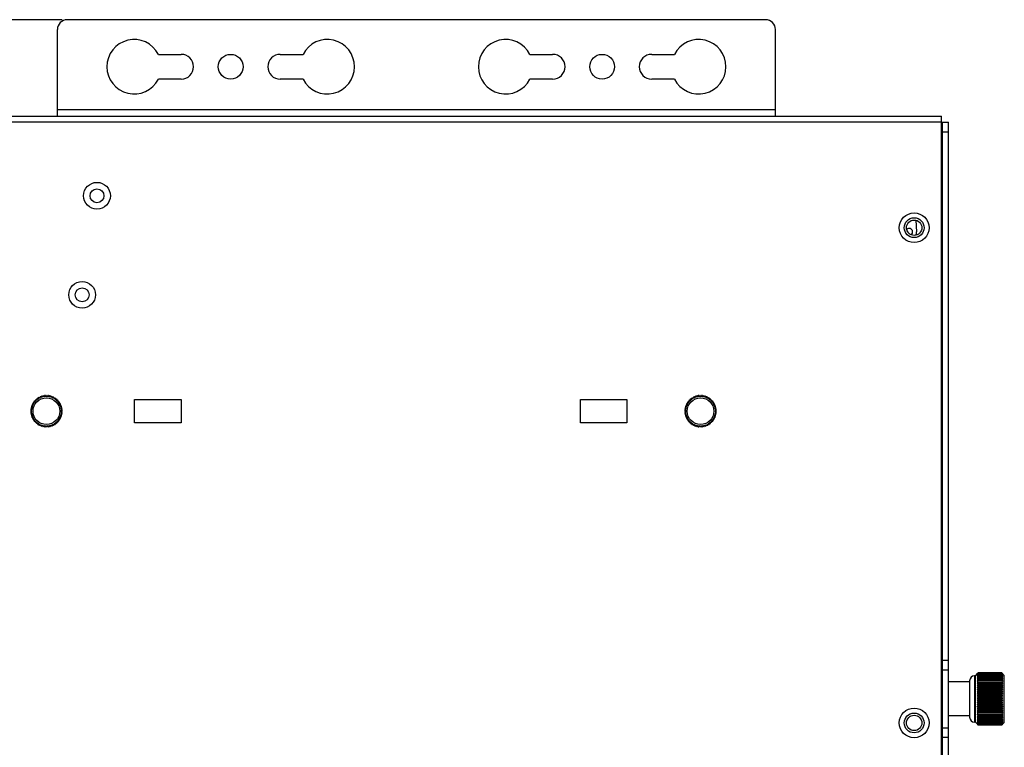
# Model space of a CAD drawing. Header units: millimetres. Extents: x -339 to 255, y 1363 to 1783.
# Tile 15 of 47: x -137 to -38, y 1605 to 1678. Entities that reach past the tile are written whole.
import ezdxf

# ---------------------------------------------------------------- set-up
doc = ezdxf.new("R2010")
doc.units = ezdxf.units.MM
doc.header["$LTSCALE"] = 61.468
doc.header["$PDMODE"] = 3
doc.header["$PDSIZE"] = 0.3125
doc.layers.get('0').update_dxf_attribs({"linetype": 'CONTINUOUS'})
doc.layers.get('Defpoints').update_dxf_attribs({"linetype": 'CONTINUOUS'})
doc.styles.get("Standard").update_dxf_attribs({"font": 'simfang.ttf'})
doc.dimstyles.new('DIMSTYLE_1', dxfattribs={"dimtxt": 4, "dimasz": 3, "dimexe": 2.5, "dimexo": 0.5, "dimgap": 0.75, "dimtad": 1, "dimlfac": 2, "dimdsep": 46, "dimtxsty": 'STANDARD', "dimblk": '_FILLED', "dimcen": 0.09, "dimclrt": 3, "dimazin": 2, "dimtp": 0.5, "dimtm": 0.5, "dimtfac": 1, "dimtofl": 0, "dimtmove": 0, "dimatfit": 3, "dimldrblk": '_FILLED', "dimfxl": 1, "dimtolj": 1, "dimarcsym": 0})

# ---------------------------------------------------------------- blocks, each defined once
blk = doc.blocks.new('_FILLED')
at = {"color": 0, "linetype": 'ByBlock'}
blk.add_solid([(0, 0), (-1, 0.192), (-1, -0.192)], dxfattribs=at)
blk = doc.blocks.new('*D13')
at = {"color": 0, "lineweight": -2}
for p, q in [((-132.835, 1678.402), (-186.66, 1678.402)), ((-184.16, 1539.402), (-184.16, 1675.402)), ((-132.835, 1536.402), (-186.66, 1536.402))]:
    blk.add_line(p, q, dxfattribs=at)
at = {"layer": 'Defpoints', "color": 0}
for p in [(-184.16, 1678.402), (-132.335, 1678.402), (-132.335, 1536.402)]:
    blk.add_point(p, dxfattribs=at)
at = {"color": 0, "lineweight": -2, "xscale": 3, "yscale": 3, "zscale": 3}
for p, rotation in [((-184.16, 1678.402), 90), ((-184.16, 1536.402), 270)]:
    blk.add_blockref('_FILLED', p, dxfattribs=dict(at, rotation=rotation))
at = {"color": 3, "insert": (-186.933, 1607.402), "char_height": 4, "attachment_point": 5, "rotation": 90}
blk.add_mtext('\\A1;284', dxfattribs=at)

msp = doc.modelspace()

# ---------------------------------------------------------------- linework, layer by layer
at = {"linetype": 'Continuous'}
for p, q in [((-61.8353, 1678.402), (-132.3353, 1678.402)), ((-133.3353, 1668.652), (-133.3353, 1677.402)), ((-60.8353, 1668.652), (-60.8353, 1677.402)), ((-123.1358, 1674.902), (-120.8353, 1674.902)), ((-110.8353, 1674.902), (-108.5348, 1674.902)), ((-85.6358, 1674.902), (-83.3353, 1674.902)), ((-73.3353, 1674.902), (-71.0348, 1674.902)), ((-120.8353, 1672.402), (-123.1358, 1672.402)), ((-108.5348, 1672.402), (-110.8353, 1672.402)), ((-83.3353, 1672.402), (-85.6358, 1672.402)), ((-71.0348, 1672.402), (-73.3353, 1672.402)), ((-133.3353, 1669.352), (-60.8353, 1669.352)), ((-153.0853, 1668.652), (-44.0853, 1668.652)), ((-44.0853, 1668.052), (-153.0853, 1668.052)), ((-44.0853, 1546.152), (-44.0853, 1668.652)), ((-44.0853, 1668.052), (-43.3853, 1668.052)), ((-43.9853, 1579.4008), (-43.9853, 1668.052)), ((-43.3853, 1546.752), (-43.3853, 1668.052)), ((-43.3853, 1667.052), (-43.9853, 1667.052)), ((-46.6822, 1658.1603), (-46.5853, 1656.977)), ((-46.6822, 1658.1603), (-46.5853, 1656.977)), ((-135.3913, 1640.1481), (-135.2811, 1640.0779)), ((-135.2811, 1640.0779), (-135.3094, 1640.2054)), ((-135.2769, 1640.2261), (-135.1733, 1640.1466)), ((-135.1733, 1640.1466), (-135.1903, 1640.2761)), ((-135.1562, 1640.2939), (-135.0598, 1640.2056)), ((-135.0598, 1640.2056), (-135.0655, 1640.3362)), ((-135.0299, 1640.3509), (-134.9417, 1640.2546)), ((-134.9417, 1640.2546), (-134.936, 1640.3851)), ((-134.8992, 1640.3967), (-134.8197, 1640.293)), ((-134.8197, 1640.293), (-134.8026, 1640.4226)), ((-134.765, 1640.4309), (-134.6948, 1640.3207)), ((-134.6948, 1640.3207), (-134.6666, 1640.4483)), ((-134.6284, 1640.4533), (-134.568, 1640.3374)), ((-134.568, 1640.3374), (-134.5287, 1640.462)), ((-134.4903, 1640.4637), (-134.4403, 1640.343)), ((-134.4403, 1640.343), (-134.3903, 1640.4637)), ((-134.3518, 1640.462), (-134.3125, 1640.3374)), ((-134.3125, 1640.3374), (-134.2522, 1640.4533)), ((-134.214, 1640.4483), (-134.1857, 1640.3207)), ((-134.1857, 1640.3207), (-134.1155, 1640.4309)), ((-134.0779, 1640.4226), (-134.0608, 1640.293)), ((-134.0608, 1640.293), (-133.9813, 1640.3967)), ((-133.9446, 1640.3851), (-133.9389, 1640.2546)), ((-133.9389, 1640.2546), (-133.8506, 1640.3509)), ((-133.815, 1640.3362), (-133.8207, 1640.2056)), ((-133.8207, 1640.2056), (-133.7244, 1640.2939)), ((-133.6902, 1640.2761), (-133.7073, 1640.1466)), ((-133.7073, 1640.1466), (-133.6036, 1640.2261)), ((-133.5711, 1640.2054), (-133.5994, 1640.0779)), ((-133.5994, 1640.0779), (-133.4892, 1640.1481)), ((-69.3513, 1640.1481), (-69.2411, 1640.0779)), ((-69.2411, 1640.0779), (-69.2694, 1640.2054)), ((-69.2369, 1640.2261), (-69.1333, 1640.1466)), ((-69.1333, 1640.1466), (-69.1503, 1640.2761)), ((-69.1162, 1640.2939), (-69.0198, 1640.2056)), ((-69.0198, 1640.2056), (-69.0255, 1640.3362)), ((-68.9899, 1640.3509), (-68.9017, 1640.2546)), ((-68.9017, 1640.2546), (-68.896, 1640.3851)), ((-68.8592, 1640.3967), (-68.7797, 1640.293)), ((-68.7797, 1640.293), (-68.7626, 1640.4226)), ((-68.725, 1640.4309), (-68.6548, 1640.3207)), ((-68.6548, 1640.3207), (-68.6266, 1640.4483)), ((-68.5884, 1640.4533), (-68.528, 1640.3374)), ((-68.528, 1640.3374), (-68.4887, 1640.462)), ((-68.4503, 1640.4637), (-68.4003, 1640.343)), ((-68.4003, 1640.343), (-68.3503, 1640.4637)), ((-68.3118, 1640.462), (-68.2725, 1640.3374)), ((-68.2725, 1640.3374), (-68.2122, 1640.4533)), ((-68.174, 1640.4483), (-68.1457, 1640.3207)), ((-68.1457, 1640.3207), (-68.0755, 1640.4309)), ((-68.0379, 1640.4226), (-68.0208, 1640.293)), ((-68.0208, 1640.293), (-67.9413, 1640.3967)), ((-67.9046, 1640.3851), (-67.8989, 1640.2546)), ((-67.8989, 1640.2546), (-67.8106, 1640.3509)), ((-67.775, 1640.3362), (-67.7807, 1640.2056)), ((-67.7807, 1640.2056), (-67.6844, 1640.2939)), ((-67.6502, 1640.2761), (-67.6673, 1640.1466)), ((-67.6673, 1640.1466), (-67.5636, 1640.2261)), ((-67.5311, 1640.2054), (-67.5594, 1640.0779)), ((-67.5594, 1640.0779), (-67.4492, 1640.1481)), ((-135.884, 1639.1316), (-135.9942, 1639.2018)), ((-135.9859, 1639.2394), (-135.8563, 1639.2564)), ((-135.8563, 1639.2564), (-135.96, 1639.336)), ((-135.9484, 1639.3727), (-135.8179, 1639.3784)), ((-135.8179, 1639.3784), (-135.9142, 1639.4667)), ((-135.8994, 1639.5023), (-135.7689, 1639.4966)), ((-135.7689, 1639.4966), (-135.8572, 1639.5929)), ((-135.8394, 1639.6271), (-135.7099, 1639.61)), ((-135.7099, 1639.61), (-135.7894, 1639.7137)), ((-135.7687, 1639.7461), (-135.6411, 1639.7179)), ((-135.6411, 1639.7179), (-135.7113, 1639.8281)), ((-135.6879, 1639.8586), (-135.5633, 1639.8193)), ((-135.5633, 1639.8193), (-135.6236, 1639.9352)), ((-135.5976, 1639.9636), (-135.4769, 1639.9136)), ((-135.4769, 1639.9136), (-135.5269, 1640.0343)), ((-135.4985, 1640.0604), (-135.3826, 1640)), ((-135.3826, 1640), (-135.4219, 1640.1246)), ((-133.4586, 1640.1246), (-133.4979, 1640)), ((-133.4979, 1640), (-133.382, 1640.0604)), ((-133.3536, 1640.0343), (-133.4036, 1639.9136)), ((-133.4036, 1639.9136), (-133.2829, 1639.9636)), ((-133.2569, 1639.9352), (-133.3172, 1639.8193)), ((-133.3172, 1639.8193), (-133.1926, 1639.8586)), ((-133.1692, 1639.8281), (-133.2394, 1639.7179)), ((-133.2394, 1639.7179), (-133.1118, 1639.7461)), ((-133.0911, 1639.7137), (-133.1707, 1639.61)), ((-133.1707, 1639.61), (-133.0411, 1639.6271)), ((-133.0233, 1639.5929), (-133.1116, 1639.4966)), ((-133.1116, 1639.4966), (-132.9811, 1639.5023)), ((-132.9663, 1639.4667), (-133.0627, 1639.3784)), ((-133.0627, 1639.3784), (-132.9321, 1639.3727)), ((-132.9206, 1639.336), (-133.0242, 1639.2564)), ((-133.0242, 1639.2564), (-132.8947, 1639.2394)), ((-132.8863, 1639.2018), (-132.9965, 1639.1316)), ((-125.5343, 1637.7152), (-125.5343, 1640.052)), ((-125.5343, 1640.052), (-120.8353, 1640.052)), ((-120.8353, 1640.052), (-120.8353, 1637.7152)), ((-80.5343, 1637.7152), (-80.5343, 1640.052)), ((-80.5343, 1640.052), (-75.8353, 1640.052)), ((-75.8353, 1640.052), (-75.8353, 1637.7152)), ((-69.844, 1639.1316), (-69.9542, 1639.2018)), ((-69.9459, 1639.2394), (-69.8163, 1639.2564)), ((-69.8163, 1639.2564), (-69.92, 1639.336)), ((-69.9084, 1639.3727), (-69.7779, 1639.3784)), ((-69.7779, 1639.3784), (-69.8742, 1639.4667)), ((-69.8594, 1639.5023), (-69.7289, 1639.4966)), ((-69.7289, 1639.4966), (-69.8172, 1639.5929)), ((-69.7994, 1639.6271), (-69.6699, 1639.61)), ((-69.6699, 1639.61), (-69.7494, 1639.7137)), ((-69.7287, 1639.7461), (-69.6011, 1639.7179)), ((-69.6011, 1639.7179), (-69.6713, 1639.8281)), ((-69.6479, 1639.8586), (-69.5233, 1639.8193)), ((-69.5233, 1639.8193), (-69.5836, 1639.9352)), ((-69.5576, 1639.9636), (-69.4369, 1639.9136)), ((-69.4369, 1639.9136), (-69.4869, 1640.0343)), ((-69.4585, 1640.0604), (-69.3426, 1640)), ((-69.3426, 1640), (-69.3819, 1640.1246)), ((-67.4186, 1640.1246), (-67.4579, 1640)), ((-67.4579, 1640), (-67.342, 1640.0604)), ((-67.3136, 1640.0343), (-67.3636, 1639.9136)), ((-67.3636, 1639.9136), (-67.2429, 1639.9636)), ((-67.2169, 1639.9352), (-67.2772, 1639.8193)), ((-67.2772, 1639.8193), (-67.1526, 1639.8586)), ((-67.1292, 1639.8281), (-67.1994, 1639.7179)), ((-67.1994, 1639.7179), (-67.0718, 1639.7461)), ((-67.0511, 1639.7137), (-67.1307, 1639.61)), ((-67.1307, 1639.61), (-67.0011, 1639.6271)), ((-66.9833, 1639.5929), (-67.0716, 1639.4966)), ((-67.0716, 1639.4966), (-66.9411, 1639.5023)), ((-66.9263, 1639.4667), (-67.0227, 1639.3784)), ((-67.0227, 1639.3784), (-66.8921, 1639.3727)), ((-66.8806, 1639.336), (-66.9842, 1639.2564)), ((-66.9842, 1639.2564), (-66.8547, 1639.2394)), ((-66.8463, 1639.2018), (-66.9565, 1639.1316)), ((-135.9063, 1638.877), (-136.027, 1638.927)), ((-136.027, 1638.827), (-135.9063, 1638.877)), ((-136.0253, 1638.9655), (-135.9007, 1639.0048)), ((-135.9007, 1638.7492), (-136.0253, 1638.7885)), ((-135.9007, 1639.0048), (-136.0166, 1639.0651)), ((-136.0166, 1638.6889), (-135.9007, 1638.7492)), ((-136.0116, 1639.1033), (-135.884, 1639.1316)), ((-135.884, 1638.6224), (-136.0116, 1638.6507)), ((-135.9942, 1638.5522), (-135.884, 1638.6224)), ((-135.8563, 1638.4976), (-135.9859, 1638.5146)), ((-135.96, 1638.418), (-135.8563, 1638.4976)), ((-135.8179, 1638.3756), (-135.9484, 1638.3813)), ((-135.9142, 1638.2873), (-135.8179, 1638.3756)), ((-135.7689, 1638.2574), (-135.8994, 1638.2517)), ((-135.8572, 1638.1611), (-135.7689, 1638.2574)), ((-133.1116, 1638.2574), (-133.0233, 1638.1611)), ((-132.9811, 1638.2517), (-133.1116, 1638.2574)), ((-132.9321, 1638.3813), (-133.0627, 1638.3756)), ((-133.0627, 1638.3756), (-132.9663, 1638.2873)), ((-132.8947, 1638.5146), (-133.0242, 1638.4976)), ((-133.0242, 1638.4976), (-132.9206, 1638.418)), ((-132.9965, 1639.1316), (-132.869, 1639.1033)), ((-132.869, 1638.6507), (-132.9965, 1638.6224)), ((-132.9965, 1638.6224), (-132.8863, 1638.5522)), ((-132.8639, 1639.0651), (-132.9798, 1639.0048)), ((-132.9798, 1639.0048), (-132.8552, 1638.9655)), ((-132.8552, 1638.7885), (-132.9798, 1638.7492)), ((-132.9798, 1638.7492), (-132.8639, 1638.6889)), ((-132.8536, 1638.927), (-132.9743, 1638.877)), ((-132.9743, 1638.877), (-132.8536, 1638.827)), ((-69.8663, 1638.877), (-69.987, 1638.927)), ((-69.987, 1638.827), (-69.8663, 1638.877)), ((-69.9853, 1638.9655), (-69.8607, 1639.0048)), ((-69.8607, 1638.7492), (-69.9853, 1638.7885)), ((-69.8607, 1639.0048), (-69.9766, 1639.0651)), ((-69.9766, 1638.6889), (-69.8607, 1638.7492)), ((-69.9716, 1639.1033), (-69.844, 1639.1316)), ((-69.844, 1638.6224), (-69.9716, 1638.6507)), ((-69.9542, 1638.5522), (-69.844, 1638.6224)), ((-69.8163, 1638.4976), (-69.9459, 1638.5146)), ((-69.92, 1638.418), (-69.8163, 1638.4976)), ((-69.7779, 1638.3756), (-69.9084, 1638.3813)), ((-69.8742, 1638.2873), (-69.7779, 1638.3756)), ((-69.7289, 1638.2574), (-69.8594, 1638.2517)), ((-69.8172, 1638.1611), (-69.7289, 1638.2574)), ((-66.9411, 1638.2517), (-67.0716, 1638.2574)), ((-67.0716, 1638.2574), (-66.9833, 1638.1611)), ((-66.8921, 1638.3813), (-67.0227, 1638.3756)), ((-67.0227, 1638.3756), (-66.9263, 1638.2873)), ((-66.8547, 1638.5146), (-66.9842, 1638.4976)), ((-66.9842, 1638.4976), (-66.8806, 1638.418)), ((-66.9565, 1639.1316), (-66.829, 1639.1033)), ((-66.829, 1638.6507), (-66.9565, 1638.6224)), ((-66.9565, 1638.6224), (-66.8463, 1638.5522)), ((-66.8239, 1639.0651), (-66.9398, 1639.0048)), ((-66.9398, 1639.0048), (-66.8152, 1638.9655)), ((-66.8152, 1638.7885), (-66.9398, 1638.7492)), ((-66.9398, 1638.7492), (-66.8239, 1638.6889)), ((-66.8136, 1638.927), (-66.9343, 1638.877)), ((-66.9343, 1638.877), (-66.8136, 1638.827)), ((-135.7099, 1638.144), (-135.8394, 1638.1269)), ((-135.7894, 1638.0403), (-135.7099, 1638.144)), ((-135.6411, 1638.0361), (-135.7687, 1638.0079)), ((-135.7113, 1637.9259), (-135.6411, 1638.0361)), ((-135.5633, 1637.9347), (-135.6879, 1637.8954)), ((-135.6236, 1637.8188), (-135.5633, 1637.9347)), ((-135.4769, 1637.8404), (-135.5976, 1637.7904)), ((-135.5269, 1637.7197), (-135.4769, 1637.8404)), ((-135.3826, 1637.754), (-135.4985, 1637.6936)), ((-135.4219, 1637.6294), (-135.3826, 1637.754)), ((-135.2811, 1637.6761), (-135.3913, 1637.6059)), ((-135.3094, 1637.5486), (-135.2811, 1637.6761)), ((-135.1733, 1637.6074), (-135.2769, 1637.5279)), ((-135.1903, 1637.4779), (-135.1733, 1637.6074)), ((-135.0598, 1637.5483), (-135.1562, 1637.4601)), ((-135.0655, 1637.4178), (-135.0598, 1637.5483)), ((-134.9417, 1637.4994), (-135.0299, 1637.4031)), ((-134.936, 1637.3689), (-134.9417, 1637.4994)), ((-134.8197, 1637.4609), (-134.8992, 1637.3573)), ((-134.8026, 1637.3314), (-134.8197, 1637.4609)), ((-134.6948, 1637.4333), (-134.765, 1637.3231)), ((-134.6666, 1637.3057), (-134.6948, 1637.4333)), ((-134.568, 1637.4166), (-134.6284, 1637.3007)), ((-134.5287, 1637.292), (-134.568, 1637.4166)), ((-134.4403, 1637.411), (-134.4903, 1637.2903)), ((-134.3903, 1637.2903), (-134.4403, 1637.411)), ((-134.3125, 1637.4166), (-134.3518, 1637.292)), ((-134.2522, 1637.3007), (-134.3125, 1637.4166)), ((-134.1857, 1637.4333), (-134.214, 1637.3057)), ((-134.1155, 1637.3231), (-134.1857, 1637.4333)), ((-134.0608, 1637.4609), (-134.0779, 1637.3314)), ((-133.9813, 1637.3573), (-134.0608, 1637.4609)), ((-133.9389, 1637.4994), (-133.9446, 1637.3689)), ((-133.8506, 1637.4031), (-133.9389, 1637.4994)), ((-133.8207, 1637.5483), (-133.815, 1637.4178)), ((-133.7244, 1637.4601), (-133.8207, 1637.5483)), ((-133.7073, 1637.6074), (-133.6902, 1637.4779)), ((-133.6036, 1637.5279), (-133.7073, 1637.6074)), ((-133.5994, 1637.6761), (-133.5711, 1637.5486)), ((-133.4892, 1637.6059), (-133.5994, 1637.6761)), ((-133.4979, 1637.754), (-133.4586, 1637.6294)), ((-133.382, 1637.6936), (-133.4979, 1637.754)), ((-133.4036, 1637.8404), (-133.3536, 1637.7197)), ((-133.2829, 1637.7904), (-133.4036, 1637.8404)), ((-133.3172, 1637.9347), (-133.2569, 1637.8188)), ((-133.1926, 1637.8954), (-133.3172, 1637.9347)), ((-133.2394, 1638.0361), (-133.1692, 1637.9259)), ((-133.1118, 1638.0079), (-133.2394, 1638.0361)), ((-133.1707, 1638.144), (-133.0911, 1638.0403)), ((-133.0411, 1638.1269), (-133.1707, 1638.144)), ((-120.8353, 1637.7152), (-125.5343, 1637.7152)), ((-75.8353, 1637.7152), (-80.5343, 1637.7152)), ((-69.6699, 1638.144), (-69.7994, 1638.1269)), ((-69.7494, 1638.0403), (-69.6699, 1638.144)), ((-69.6011, 1638.0361), (-69.7287, 1638.0079)), ((-69.6713, 1637.9259), (-69.6011, 1638.0361)), ((-69.5233, 1637.9347), (-69.6479, 1637.8954)), ((-69.5836, 1637.8188), (-69.5233, 1637.9347)), ((-69.4369, 1637.8404), (-69.5576, 1637.7904)), ((-69.4869, 1637.7197), (-69.4369, 1637.8404)), ((-69.3426, 1637.754), (-69.4585, 1637.6936)), ((-69.3819, 1637.6294), (-69.3426, 1637.754)), ((-69.2411, 1637.6761), (-69.3513, 1637.6059)), ((-69.2694, 1637.5486), (-69.2411, 1637.6761)), ((-69.1333, 1637.6074), (-69.2369, 1637.5279)), ((-69.1503, 1637.4779), (-69.1333, 1637.6074)), ((-69.0198, 1637.5483), (-69.1162, 1637.4601)), ((-69.0255, 1637.4178), (-69.0198, 1637.5483)), ((-68.9017, 1637.4994), (-68.9899, 1637.4031)), ((-68.896, 1637.3689), (-68.9017, 1637.4994)), ((-68.7797, 1637.4609), (-68.8592, 1637.3573)), ((-68.7626, 1637.3314), (-68.7797, 1637.4609)), ((-68.6548, 1637.4333), (-68.725, 1637.3231)), ((-68.6266, 1637.3057), (-68.6548, 1637.4333)), ((-68.528, 1637.4166), (-68.5884, 1637.3007)), ((-68.4887, 1637.292), (-68.528, 1637.4166)), ((-68.4003, 1637.411), (-68.4503, 1637.2903)), ((-68.3503, 1637.2903), (-68.4003, 1637.411)), ((-68.2725, 1637.4166), (-68.3118, 1637.292)), ((-68.2122, 1637.3007), (-68.2725, 1637.4166)), ((-68.1457, 1637.4333), (-68.174, 1637.3057)), ((-68.0755, 1637.3231), (-68.1457, 1637.4333)), ((-68.0208, 1637.4609), (-68.0379, 1637.3314)), ((-67.9413, 1637.3573), (-68.0208, 1637.4609)), ((-67.8989, 1637.4994), (-67.9046, 1637.3689)), ((-67.8106, 1637.4031), (-67.8989, 1637.4994)), ((-67.7807, 1637.5483), (-67.775, 1637.4178)), ((-67.6844, 1637.4601), (-67.7807, 1637.5483)), ((-67.6673, 1637.6074), (-67.6502, 1637.4779)), ((-67.5636, 1637.5279), (-67.6673, 1637.6074)), ((-67.4492, 1637.6059), (-67.5594, 1637.6761)), ((-67.5594, 1637.6761), (-67.5311, 1637.5486)), ((-67.342, 1637.6936), (-67.4579, 1637.754)), ((-67.4579, 1637.754), (-67.4186, 1637.6294)), ((-67.2429, 1637.7904), (-67.3636, 1637.8404)), ((-67.3636, 1637.8404), (-67.3136, 1637.7197)), ((-67.1526, 1637.8954), (-67.2772, 1637.9347)), ((-67.2772, 1637.9347), (-67.2169, 1637.8188)), ((-67.0718, 1638.0079), (-67.1994, 1638.0361)), ((-67.1994, 1638.0361), (-67.1292, 1637.9259)), ((-67.0011, 1638.1269), (-67.1307, 1638.144)), ((-67.1307, 1638.144), (-67.0511, 1638.0403)), ((-43.9853, 1613.727), (-43.3853, 1613.727)), ((-43.3853, 1612.727), (-43.9853, 1612.727)), ((-40.6353, 1612.172), (-40.4047, 1612.4302)), ((-40.4043, 1612.4295), (-40.3853, 1612.4513)), ((-40.3853, 1612.4424), (-40.4003, 1612.4268)), ((-40.3853, 1612.4424), (-40.4003, 1612.4268)), ((-37.9853, 1612.4513), (-40.3853, 1612.4513)), ((-40.3853, 1612.4424), (-37.9853, 1612.4424)), ((-40.3853, 1612.4424), (-40.3853, 1612.4362)), ((-37.9853, 1612.4362), (-40.3853, 1612.4362)), ((-40.3853, 1612.4129), (-37.9853, 1612.4129)), ((-40.3853, 1612.4129), (-40.3853, 1612.4013)), ((-37.9853, 1612.4013), (-40.3853, 1612.4013)), ((-40.3853, 1612.3637), (-37.9853, 1612.3637)), ((-40.3853, 1612.3637), (-40.3853, 1612.3467)), ((-37.9853, 1612.3467), (-40.3853, 1612.3467)), ((-37.966, 1612.4317), (-37.9853, 1612.4513)), ((-37.9853, 1612.4424), (-37.9683, 1612.4266)), ((-37.9853, 1612.4424), (-37.9683, 1612.4266)), ((-37.9853, 1612.4362), (-37.9853, 1612.4424)), ((-37.9853, 1612.4013), (-37.9853, 1612.4129)), ((-37.9853, 1612.3467), (-37.9853, 1612.3637)), ((-37.7353, 1612.202), (-37.9805, 1612.4472)), ((-41.2353, 1611.547), (-43.3853, 1611.547)), ((-41.2353, 1611.672), (-41.2353, 1607.982)), ((-40.6353, 1612.172), (-40.7353, 1612.172)), ((-40.7353, 1612.172), (-40.7353, 1607.482)), ((-40.6353, 1607.482), (-40.6353, 1612.172)), ((-40.3853, 1611.5178), (-40.4745, 1611.5135)), ((-37.8853, 1611.3433), (-40.4745, 1611.3433)), ((-40.3853, 1611.3364), (-40.4745, 1611.3433)), ((-40.3853, 1612.2953), (-37.9853, 1612.2953)), ((-40.3853, 1612.2953), (-40.3853, 1612.273)), ((-37.9853, 1612.273), (-40.3853, 1612.273)), ((-40.3853, 1612.208), (-37.9853, 1612.208)), ((-40.3853, 1612.208), (-40.3853, 1612.1806)), ((-37.9853, 1612.1806), (-40.3853, 1612.1806)), ((-40.3853, 1612.1026), (-37.9853, 1612.1026)), ((-40.3853, 1612.1026), (-40.3853, 1612.0703)), ((-37.9853, 1612.0703), (-40.3853, 1612.0703)), ((-40.3853, 1611.9799), (-37.9853, 1611.9799)), ((-40.3853, 1611.9799), (-40.3853, 1611.943)), ((-37.9853, 1611.943), (-40.3853, 1611.943)), ((-40.3853, 1611.8408), (-37.9853, 1611.8408)), ((-40.3853, 1611.8408), (-40.3853, 1611.7995)), ((-37.9853, 1611.7995), (-40.3853, 1611.7995)), ((-40.3853, 1611.6864), (-37.9853, 1611.6864)), ((-40.3853, 1611.6864), (-40.3853, 1611.6411)), ((-37.9853, 1611.6411), (-40.3853, 1611.6411)), ((-40.3853, 1611.5178), (-37.9853, 1611.5178)), ((-40.3853, 1611.5178), (-40.3853, 1611.4688)), ((-37.9853, 1611.4688), (-40.3853, 1611.4688)), ((-40.3853, 1611.3364), (-37.9853, 1611.3364)), ((-40.3853, 1611.3364), (-40.3853, 1611.2841)), ((-37.9853, 1612.273), (-37.9853, 1612.2953)), ((-37.9853, 1612.1806), (-37.9853, 1612.208)), ((-37.9853, 1612.0703), (-37.9853, 1612.1026)), ((-37.9853, 1611.943), (-37.9853, 1611.9799)), ((-37.9853, 1611.7995), (-37.9853, 1611.8408)), ((-37.9853, 1611.6411), (-37.9853, 1611.6864)), ((-37.9853, 1611.4688), (-37.9853, 1611.5178)), ((-37.9853, 1611.5178), (-37.8853, 1611.5135)), ((-37.9853, 1611.3364), (-37.8853, 1611.3433)), ((-37.9853, 1611.2841), (-37.9853, 1611.3364)), ((-37.7353, 1607.452), (-37.7353, 1612.202)), ((-37.8853, 1611.1616), (-40.4745, 1611.1616)), ((-37.8853, 1610.9697), (-40.4745, 1610.9697)), ((-37.8853, 1610.7691), (-40.4745, 1610.7691)), ((-37.8853, 1610.5614), (-40.4745, 1610.5614)), ((-37.8853, 1610.348), (-40.4745, 1610.348)), ((-37.9853, 1611.2841), (-40.3853, 1611.2841)), ((-40.3853, 1611.1435), (-37.9853, 1611.1435)), ((-40.3853, 1611.1435), (-40.3853, 1611.0882)), ((-37.9853, 1611.0882), (-40.3853, 1611.0882)), ((-40.3853, 1610.9405), (-37.9853, 1610.9405)), ((-40.3853, 1610.9405), (-40.3853, 1610.8828)), ((-37.9853, 1610.8828), (-40.3853, 1610.8828)), ((-40.3853, 1610.7291), (-37.9853, 1610.7291)), ((-40.3853, 1610.7291), (-40.3853, 1610.6693)), ((-37.9853, 1610.6693), (-40.3853, 1610.6693)), ((-40.3853, 1610.5108), (-37.9853, 1610.5108)), ((-40.3853, 1610.5108), (-40.3853, 1610.4494)), ((-37.9853, 1610.4494), (-40.3853, 1610.4494)), ((-37.9853, 1611.0882), (-37.9853, 1611.1435)), ((-37.9853, 1610.8828), (-37.9853, 1610.9405)), ((-37.9853, 1610.6693), (-37.9853, 1610.7291)), ((-37.9853, 1610.4494), (-37.9853, 1610.5108)), ((-37.8853, 1610.1307), (-40.4745, 1610.1307)), ((-37.8853, 1609.9111), (-40.4745, 1609.9111)), ((-37.8853, 1609.6908), (-40.4745, 1609.6908)), ((-37.8853, 1609.4716), (-40.4745, 1609.4716)), ((-40.3853, 1610.2873), (-37.9853, 1610.2873)), ((-40.3853, 1610.2873), (-40.3853, 1610.2248)), ((-37.9853, 1610.2248), (-40.3853, 1610.2248)), ((-40.3853, 1610.0603), (-37.9853, 1610.0603)), ((-40.3853, 1610.0603), (-40.3853, 1609.9971)), ((-37.9853, 1609.9971), (-40.3853, 1609.9971)), ((-40.3853, 1609.8316), (-37.9853, 1609.8316)), ((-40.3853, 1609.8316), (-40.3853, 1609.7682)), ((-37.9853, 1609.7682), (-40.3853, 1609.7682)), ((-40.3853, 1609.6028), (-37.9853, 1609.6028)), ((-40.3853, 1609.6028), (-40.3853, 1609.5397)), ((-37.9853, 1609.5397), (-40.3853, 1609.5397)), ((-40.3853, 1609.3757), (-37.9853, 1609.3757)), ((-40.3853, 1609.3757), (-40.3853, 1609.3134)), ((-37.9853, 1610.2248), (-37.9853, 1610.2873)), ((-37.9853, 1609.9971), (-37.9853, 1610.0603)), ((-37.9853, 1609.7682), (-37.9853, 1609.8316)), ((-37.9853, 1609.5397), (-37.9853, 1609.6028)), ((-37.9853, 1609.3134), (-37.9853, 1609.3757)), ((-37.8853, 1609.255), (-40.4745, 1609.255)), ((-37.8853, 1609.0429), (-40.4745, 1609.0429)), ((-37.8853, 1608.8367), (-40.4745, 1608.8367)), ((-37.8853, 1608.638), (-40.4745, 1608.638)), ((-37.8853, 1608.4484), (-40.4745, 1608.4484)), ((-37.9853, 1609.3134), (-40.3853, 1609.3134)), ((-40.3853, 1609.152), (-37.9853, 1609.152)), ((-40.3853, 1609.152), (-40.3853, 1609.0909)), ((-37.9853, 1609.0909), (-40.3853, 1609.0909)), ((-40.3853, 1608.9335), (-37.9853, 1608.9335)), ((-40.3853, 1608.9335), (-40.3853, 1608.8741)), ((-37.9853, 1608.8741), (-40.3853, 1608.8741)), ((-40.3853, 1608.7218), (-37.9853, 1608.7218)), ((-40.3853, 1608.7218), (-40.3853, 1608.6646)), ((-37.9853, 1608.6646), (-40.3853, 1608.6646)), ((-40.3853, 1608.5185), (-37.9853, 1608.5185)), ((-40.3853, 1608.5185), (-40.3853, 1608.4639)), ((-37.9853, 1608.4639), (-40.3853, 1608.4639)), ((-37.9853, 1609.0909), (-37.9853, 1609.152)), ((-37.9853, 1608.8741), (-37.9853, 1608.9335)), ((-37.9853, 1608.6646), (-37.9853, 1608.7218)), ((-37.9853, 1608.4639), (-37.9853, 1608.5185)), ((-41.2353, 1608.107), (-43.3853, 1608.107)), ((-40.6353, 1607.482), (-40.7353, 1607.482)), ((-40.6353, 1607.482), (-40.4752, 1607.3028)), ((-40.4745, 1608.2693), (-40.3853, 1608.2735)), ((-37.8853, 1608.2693), (-40.4745, 1608.2693)), ((-40.3853, 1608.3251), (-37.9853, 1608.3251)), ((-40.3853, 1608.3251), (-40.3853, 1608.2735)), ((-37.9853, 1608.2735), (-40.3853, 1608.2735)), ((-40.3853, 1608.1432), (-37.9853, 1608.1432)), ((-40.3853, 1608.1432), (-40.3853, 1608.095)), ((-37.9853, 1608.095), (-40.3853, 1608.095)), ((-40.3853, 1607.9741), (-37.9853, 1607.9741)), ((-40.3853, 1607.9741), (-40.3853, 1607.9297)), ((-37.9853, 1607.9297), (-40.3853, 1607.9297)), ((-40.3853, 1607.8191), (-37.9853, 1607.8191)), ((-40.3853, 1607.8191), (-40.3853, 1607.7788)), ((-37.9853, 1607.7788), (-40.3853, 1607.7788)), ((-40.3853, 1607.6794), (-37.9853, 1607.6794)), ((-40.3853, 1607.6794), (-40.3853, 1607.6435)), ((-37.9853, 1607.6435), (-40.3853, 1607.6435)), ((-40.3853, 1607.556), (-37.9853, 1607.556)), ((-40.3853, 1607.556), (-40.3853, 1607.5248)), ((-40.3853, 1607.5248), (-37.9853, 1607.5248)), ((-37.9853, 1607.4499), (-40.3853, 1607.4499)), ((-40.3853, 1607.4499), (-40.3853, 1607.4237)), ((-37.9853, 1607.4237), (-40.3853, 1607.4237)), ((-40.3853, 1607.3619), (-37.9853, 1607.3619)), ((-40.3853, 1607.3619), (-40.3853, 1607.3408)), ((-37.9853, 1607.3408), (-40.3853, 1607.3408)), ((-37.9853, 1608.2735), (-37.9853, 1608.3251)), ((-37.8853, 1608.2693), (-37.9853, 1608.2735)), ((-37.9853, 1608.095), (-37.9853, 1608.1432)), ((-37.8853, 1608.102), (-37.9853, 1608.095)), ((-37.9853, 1607.9297), (-37.9853, 1607.9741)), ((-37.9853, 1607.7788), (-37.9853, 1607.8191)), ((-37.9853, 1607.6435), (-37.9853, 1607.6794)), ((-37.9853, 1607.5248), (-37.9853, 1607.556)), ((-37.9853, 1607.4237), (-37.9853, 1607.4499)), ((-37.9853, 1607.3408), (-37.9853, 1607.3619)), ((-37.7353, 1607.452), (-37.8846, 1607.3027)), ((-43.9853, 1606.927), (-43.3853, 1606.927)), ((-40.4003, 1607.2234), (-40.3853, 1607.2075)), ((-40.3853, 1607.202), (-40.4003, 1607.2189)), ((-40.3853, 1607.2124), (-40.3951, 1607.2241)), ((-40.3853, 1607.2926), (-37.9853, 1607.2926)), ((-40.3853, 1607.2926), (-40.3853, 1607.2769)), ((-37.9853, 1607.2769), (-40.3853, 1607.2769)), ((-40.3853, 1607.2427), (-37.9853, 1607.2427)), ((-40.3853, 1607.2427), (-40.3853, 1607.2323)), ((-37.9853, 1607.2323), (-40.3853, 1607.2323)), ((-40.3853, 1607.2124), (-37.9853, 1607.2124)), ((-40.3853, 1607.2124), (-40.3853, 1607.2075)), ((-37.9853, 1607.2075), (-40.3853, 1607.2075)), ((-40.3853, 1607.202), (-37.9853, 1607.202)), ((-37.9853, 1607.2769), (-37.9853, 1607.2926)), ((-37.9853, 1607.2323), (-37.9853, 1607.2427)), ((-37.9683, 1607.2236), (-37.9853, 1607.2075)), ((-37.9853, 1607.2124), (-37.9753, 1607.223)), ((-37.9853, 1607.202), (-37.9683, 1607.219)), ((-37.9853, 1607.2075), (-37.9853, 1607.2124)), ((-43.3853, 1605.927), (-43.9853, 1605.927))]:
    msp.add_line(p, q, dxfattribs=at)
for centre, radius in [((-115.8353, 1673.652), 1.25), ((-78.3353, 1673.652), 1.25), ((-129.3353, 1660.627), 1.35), ((-129.3353, 1660.627), 0.7), ((-46.8353, 1657.402), 1.5), ((-46.8353, 1657.402), 1), ((-46.8353, 1657.402), 0.775), ((-130.8353, 1650.627), 1.35), ((-130.8353, 1650.627), 0.7), ((-134.4403, 1638.877), 1.35), ((-68.4003, 1638.877), 1.35), ((-46.8353, 1607.402), 1.5), ((-46.8353, 1607.402), 1), ((-46.8353, 1607.402), 0.775)]:
    msp.add_circle(centre, radius, dxfattribs=at)
for centre, radius, start, end in [((-132.3353, 1677.402), 1, 90, 180), ((-61.8353, 1677.402), 1, 0, 90), ((-125.5853, 1673.652), 2.75, 27.035692, 332.964308), ((-106.0853, 1673.652), 2.75, 207.035692, 152.964308), ((-88.0853, 1673.652), 2.75, 27.035692, 332.964308), ((-68.5853, 1673.652), 2.75, 207.035692, 152.964308), ((-120.8353, 1673.652), 1.25, 270, 90), ((-110.8353, 1673.652), 1.25, 90, 270), ((-83.3353, 1673.652), 1.25, 270, 90), ((-73.3353, 1673.652), 1.25, 90, 270), ((-47.3353, 1656.977), 0.35, 304.777869, 135.913936), ((-47.3353, 1656.977), 0.75, 333.950059, 359.999424), ((-47.3353, 1656.977), 0.75, 334.104325, 359.999424), ((-134.4403, 1638.877), 1.5875, 126.80489, 128.19511), ((-134.4403, 1638.877), 1.5875, 121.80489, 123.19511), ((-134.4403, 1638.877), 1.5875, 116.80489, 118.19511), ((-134.4403, 1638.877), 1.5875, 111.80489, 113.19511), ((-134.4403, 1638.877), 1.5875, 106.80489, 108.19511), ((-134.4403, 1638.877), 1.5875, 101.80489, 103.19511), ((-134.4403, 1638.877), 1.5875, 96.80489, 98.19511), ((-134.4403, 1638.877), 1.5875, 91.80489, 93.19511), ((-134.4403, 1638.877), 1.5875, 86.80489, 88.19511), ((-134.4403, 1638.877), 1.5875, 81.80489, 83.19511), ((-134.4403, 1638.877), 1.5875, 76.80489, 78.19511), ((-134.4403, 1638.877), 1.5875, 71.80489, 73.19511), ((-134.4403, 1638.877), 1.5875, 66.80489, 68.19511), ((-134.4403, 1638.877), 1.5875, 61.80489, 63.19511), ((-134.4403, 1638.877), 1.5875, 56.80489, 58.19511), ((-134.4403, 1638.877), 1.5875, 51.80489, 53.19511), ((-68.4003, 1638.877), 1.5875, 126.80489, 128.19511), ((-68.4003, 1638.877), 1.5875, 121.80489, 123.19511), ((-68.4003, 1638.877), 1.5875, 116.80489, 118.19511), ((-68.4003, 1638.877), 1.5875, 111.80489, 113.19511), ((-68.4003, 1638.877), 1.5875, 106.80489, 108.19511), ((-68.4003, 1638.877), 1.5875, 101.80489, 103.19511), ((-68.4003, 1638.877), 1.5875, 96.80489, 98.19511), ((-68.4003, 1638.877), 1.5875, 91.80489, 93.19511), ((-68.4003, 1638.877), 1.5875, 86.80489, 88.19511), ((-68.4003, 1638.877), 1.5875, 81.80489, 83.19511), ((-68.4003, 1638.877), 1.5875, 76.80489, 78.19511), ((-68.4003, 1638.877), 1.5875, 71.80489, 73.19511), ((-68.4003, 1638.877), 1.5875, 66.80489, 68.19511), ((-68.4003, 1638.877), 1.5875, 61.80489, 63.19511), ((-68.4003, 1638.877), 1.5875, 56.80489, 58.19511), ((-68.4003, 1638.877), 1.5875, 51.80489, 53.19511), ((-134.4403, 1638.877), 1.5875, 166.80489, 168.19511), ((-134.4403, 1638.877), 1.5875, 161.80489, 163.19511), ((-134.4403, 1638.877), 1.5875, 156.80489, 158.19511), ((-134.4403, 1638.877), 1.5875, 151.80489, 153.19511), ((-134.4403, 1638.877), 1.5875, 146.80489, 148.19511), ((-134.4403, 1638.877), 1.5875, 141.80489, 143.19511), ((-134.4403, 1638.877), 1.5875, 136.80489, 138.19511), ((-134.4403, 1638.877), 1.5875, 131.80489, 133.19511), ((-134.4403, 1638.877), 1.5875, 46.80489, 48.19511), ((-134.4403, 1638.877), 1.5875, 41.80489, 43.19511), ((-134.4403, 1638.877), 1.5875, 36.80489, 38.19511), ((-134.4403, 1638.877), 1.5875, 31.80489, 33.19511), ((-134.4403, 1638.877), 1.5875, 26.80489, 28.19511), ((-134.4403, 1638.877), 1.5875, 21.80489, 23.19511), ((-134.4403, 1638.877), 1.5875, 16.80489, 18.19511), ((-134.4403, 1638.877), 1.5875, 11.80489, 13.19511), ((-68.4003, 1638.877), 1.5875, 166.80489, 168.19511), ((-68.4003, 1638.877), 1.5875, 161.80489, 163.19511), ((-68.4003, 1638.877), 1.5875, 156.80489, 158.19511), ((-68.4003, 1638.877), 1.5875, 151.80489, 153.19511), ((-68.4003, 1638.877), 1.5875, 146.80489, 148.19511), ((-68.4003, 1638.877), 1.5875, 141.80489, 143.19511), ((-68.4003, 1638.877), 1.5875, 136.80489, 138.19511), ((-68.4003, 1638.877), 1.5875, 131.80489, 133.19511), ((-68.4003, 1638.877), 1.5875, 46.80489, 48.19511), ((-68.4003, 1638.877), 1.5875, 41.80489, 43.19511), ((-68.4003, 1638.877), 1.5875, 36.80489, 38.19511), ((-68.4003, 1638.877), 1.5875, 31.80489, 33.19511), ((-68.4003, 1638.877), 1.5875, 26.80489, 28.19511), ((-68.4003, 1638.877), 1.5875, 21.80489, 23.19511), ((-68.4003, 1638.877), 1.5875, 16.80489, 18.19511), ((-68.4003, 1638.877), 1.5875, 11.80489, 13.19511), ((-134.4403, 1638.877), 1.5875, 176.80489, 178.19511), ((-134.4403, 1638.877), 1.5875, 181.80489, 183.19511), ((-134.4403, 1638.877), 1.5875, 171.80489, 173.19511), ((-134.4403, 1638.877), 1.5875, 186.80489, 188.19511), ((-134.4403, 1638.877), 1.5875, 191.80489, 193.19511), ((-134.4403, 1638.877), 1.5875, 196.80489, 198.19511), ((-134.4403, 1638.877), 1.5875, 201.80489, 203.19511), ((-134.4403, 1638.877), 1.5875, 206.80489, 208.19511), ((-134.4403, 1638.877), 1.5875, 331.80489, 333.19511), ((-134.4403, 1638.877), 1.5875, 336.80489, 338.19511), ((-134.4403, 1638.877), 1.5875, 341.80489, 343.19511), ((-134.4403, 1638.877), 1.5875, 346.80489, 348.19511), ((-134.4403, 1638.877), 1.5875, 6.80489, 8.19511), ((-134.4403, 1638.877), 1.5875, 351.80489, 353.19511), ((-134.4403, 1638.877), 1.5875, 1.80489, 3.19511), ((-134.4403, 1638.877), 1.5875, 356.80489, 358.19511), ((-68.4003, 1638.877), 1.5875, 176.80489, 178.19511), ((-68.4003, 1638.877), 1.5875, 181.80489, 183.19511), ((-68.4003, 1638.877), 1.5875, 171.80489, 173.19511), ((-68.4003, 1638.877), 1.5875, 186.80489, 188.19511), ((-68.4003, 1638.877), 1.5875, 191.80489, 193.19511), ((-68.4003, 1638.877), 1.5875, 196.80489, 198.19511), ((-68.4003, 1638.877), 1.5875, 201.80489, 203.19511), ((-68.4003, 1638.877), 1.5875, 206.80489, 208.19511), ((-68.4003, 1638.877), 1.5875, 331.80489, 333.19511), ((-68.4003, 1638.877), 1.5875, 336.80489, 338.19511), ((-68.4003, 1638.877), 1.5875, 341.80489, 343.19511), ((-68.4003, 1638.877), 1.5875, 346.80489, 348.19511), ((-68.4003, 1638.877), 1.5875, 6.80489, 8.19511), ((-68.4003, 1638.877), 1.5875, 351.80489, 353.19511), ((-68.4003, 1638.877), 1.5875, 1.80489, 3.19511), ((-68.4003, 1638.877), 1.5875, 356.80489, 358.19511), ((-134.4403, 1638.877), 1.5875, 211.80489, 213.19511), ((-134.4403, 1638.877), 1.5875, 216.80489, 218.19511), ((-134.4403, 1638.877), 1.5875, 221.80489, 223.19511), ((-134.4403, 1638.877), 1.5875, 226.80489, 228.19511), ((-134.4403, 1638.877), 1.5875, 231.80489, 233.19511), ((-134.4403, 1638.877), 1.5875, 236.80489, 238.19511), ((-134.4403, 1638.877), 1.5875, 241.80489, 243.19511), ((-134.4403, 1638.877), 1.5875, 246.80489, 248.19511), ((-134.4403, 1638.877), 1.5875, 251.80489, 253.19511), ((-134.4403, 1638.877), 1.5875, 256.80489, 258.19511), ((-134.4403, 1638.877), 1.5875, 261.80489, 263.19511), ((-134.4403, 1638.877), 1.5875, 266.80489, 268.19511), ((-134.4403, 1638.877), 1.5875, 271.80489, 273.19511), ((-134.4403, 1638.877), 1.5875, 276.80489, 278.19511), ((-134.4403, 1638.877), 1.5875, 281.80489, 283.19511), ((-134.4403, 1638.877), 1.5875, 286.80489, 288.19511), ((-134.4403, 1638.877), 1.5875, 291.80489, 293.19511), ((-134.4403, 1638.877), 1.5875, 296.80489, 298.19511), ((-134.4403, 1638.877), 1.5875, 301.80489, 303.19511), ((-134.4403, 1638.877), 1.5875, 306.80489, 308.19511), ((-134.4403, 1638.877), 1.5875, 311.80489, 313.19511), ((-134.4403, 1638.877), 1.5875, 316.80489, 318.19511), ((-134.4403, 1638.877), 1.5875, 321.80489, 323.19511), ((-134.4403, 1638.877), 1.5875, 326.80489, 328.19511), ((-68.4003, 1638.877), 1.5875, 211.80489, 213.19511), ((-68.4003, 1638.877), 1.5875, 216.80489, 218.19511), ((-68.4003, 1638.877), 1.5875, 221.80489, 223.19511), ((-68.4003, 1638.877), 1.5875, 226.80489, 228.19511), ((-68.4003, 1638.877), 1.5875, 231.80489, 233.19511), ((-68.4003, 1638.877), 1.5875, 236.80489, 238.19511), ((-68.4003, 1638.877), 1.5875, 241.80489, 243.19511), ((-68.4003, 1638.877), 1.5875, 246.80489, 248.19511), ((-68.4003, 1638.877), 1.5875, 251.80489, 253.19511), ((-68.4003, 1638.877), 1.5875, 256.80489, 258.19511), ((-68.4003, 1638.877), 1.5875, 261.80489, 263.19511), ((-68.4003, 1638.877), 1.5875, 266.80489, 268.19511), ((-68.4003, 1638.877), 1.5875, 271.80489, 273.19511), ((-68.4003, 1638.877), 1.5875, 276.80489, 278.19511), ((-68.4003, 1638.877), 1.5875, 281.80489, 283.19511), ((-68.4003, 1638.877), 1.5875, 286.80489, 288.19511), ((-68.4003, 1638.877), 1.5875, 291.80489, 293.19511), ((-68.4003, 1638.877), 1.5875, 296.80489, 298.19511), ((-68.4003, 1638.877), 1.5875, 301.80489, 303.19511), ((-68.4003, 1638.877), 1.5875, 306.80489, 308.19511), ((-68.4003, 1638.877), 1.5875, 311.80489, 313.19511), ((-68.4003, 1638.877), 1.5875, 316.80489, 318.19511), ((-68.4003, 1638.877), 1.5875, 321.80489, 323.19511), ((-68.4003, 1638.877), 1.5875, 326.80489, 328.19511), ((-31.7228, 1605.2732), 11.2405, 140.412343, 141.132012), ((-32.5088, 1605.534), 10.4827, 138.867512, 139.454344), ((-33.191, 1605.5251), 9.9803, 136.248412, 136.868746), ((-33.7135, 1605.4011), 9.6788, 133.576583, 134.310669), ((-31.1821, 1605.1566), 11.7125, 141.790758, 142.502538), ((-34.3336, 1605.2897), 9.3094, 130.546293, 131.273431), ((-30.7064, 1605.0237), 12.137, 142.889047, 143.593373), ((-46.5001, 1604.5503), 11.6056, 42.072284, 42.803905), ((-44.7227, 1604.4824), 10.406, 48.923629, 49.650035), ((-46.9829, 1604.4685), 11.9953, 40.673294, 41.400822), ((-44.1691, 1604.2679), 10.1873, 51.915512, 52.626618), ((-47.4077, 1604.3623), 12.3504, 39.554419, 40.277419), ((-45.1852, 1604.689), 10.5808, 46.376445, 46.994336), ((-45.8515, 1604.7148), 11.0332, 43.778023, 44.38084), ((-40.7353, 1611.672), 0.5, 90, 180), ((-34.9229, 1605.0406), 9.0811, 126.977549, 127.686034), ((-30.3102, 1604.8812), 12.4958, 143.733651, 144.431547), ((-35.4637, 1604.5738), 9.0831, 122.808734, 123.481406), ((-30.0055, 1604.7342), 12.7745, 144.344652, 145.037523), ((-29.8017, 1604.5868), 12.9621, 144.736403, 145.425889), ((-29.7048, 1604.4416), 13.0515, 144.918019, 145.605892), ((-29.7178, 1604.3006), 13.0395, 144.893697, 145.581788), ((-36.7953, 1590.7359), 21.2558, 99.723413, 99.967686), ((-29.8404, 1604.1647), 12.9263, 144.662877, 145.353008), ((-30.0688, 1604.0339), 12.7164, 144.220215, 144.914135), ((-43.6428, 1603.8797), 10.1405, 55.404685, 56.088271), ((-47.7614, 1604.2398), 12.6532, 38.691464, 39.410212), ((-43.16, 1603.2179), 10.373, 59.435807, 60.075196), ((-48.0334, 1604.1071), 12.8898, 38.065825, 38.78108), ((-48.2154, 1603.9687), 13.0496, 37.664089, 38.37692), ((-48.3019, 1603.8277), 13.126, 37.477686, 38.189344), ((-48.2903, 1603.6861), 13.1157, 37.502655, 38.214472), ((-41.9881, 1585.5238), 26.467, 81.082195, 81.301259), ((-48.1808, 1603.5449), 13.0191, 37.739525, 38.452822), ((-47.9769, 1603.4039), 12.8404, 38.193335, 38.90933), ((-30.3961, 1603.9074), 12.4176, 143.555395, 144.254698), ((-30.8123, 1603.7831), 12.0418, 142.652755, 143.358772), ((-31.3048, 1603.6575), 11.6043, 141.490769, 142.204405), ((-31.8586, 1603.5251), 11.124, 140.041386, 140.762896), ((-35.8335, 1618.658), 9.3324, 240.178107, 240.807975), ((-32.4569, 1603.3779), 10.6238, 138.269321, 138.997966), ((-35.341, 1617.8073), 9.0551, 235.463811, 236.146844), ((-47.6847, 1603.2619), 12.587, 38.873775, 39.593476), ((-47.313, 1603.116), 12.2704, 39.795454, 40.519523), ((-46.8733, 1602.9619), 11.9054, 40.97826, 41.70683), ((-46.3788, 1602.7927), 11.5106, 42.447777, 43.180199), ((-45.8446, 1602.5982), 11.1091, 44.235642, 44.970146), ((-43.2696, 1619.1105), 10.2845, 300.918146, 301.569761), ((-33.0815, 1603.204), 10.131, 136.131444, 136.865004), ((-34.7871, 1617.258), 9.1184, 231.41105, 232.125281), ((-33.7135, 1602.9853), 9.6787, 133.576583, 134.310669), ((-34.1888, 1616.8823), 9.3867, 227.960146, 228.689809), ((-34.3336, 1602.6941), 9.3094, 130.546293, 131.273432), ((-33.5642, 1616.6116), 9.7801, 225.043198, 225.777702), ((-34.923, 1602.285), 9.0811, 126.977549, 127.686034), ((-32.9322, 1616.4056), 10.2454, 222.593929, 223.326626), ((-45.287, 1602.3637), 10.729, 46.379703, 47.112932), ((-43.7641, 1618.3819), 10.1313, 304.777633, 305.469069), ((-44.7227, 1602.0666), 10.406, 48.923629, 49.650035), ((-44.2983, 1617.877), 10.2266, 308.120456, 308.836137), ((-44.1691, 1601.6723), 10.1873, 51.915512, 52.626618), ((-44.856, 1617.5098), 10.4751, 310.988786, 311.717451), ((-43.6428, 1601.1241), 10.1405, 55.404685, 56.088271), ((-45.4203, 1617.2301), 10.8153, 313.428526, 314.162465), ((-35.4637, 1601.6792), 9.0831, 122.808734, 123.481407), ((-32.3122, 1616.2394), 10.7427, 220.552617, 221.279707), ((-31.7228, 1616.0966), 11.2405, 218.867988, 219.587656), ((-31.182, 1615.9664), 11.7125, 217.497462, 218.209241), ((-30.7064, 1615.8415), 12.137, 216.406627, 217.110952), ((-36.8875, 1588.0445), 20.7168, 99.720235, 99.970864), ((-30.3102, 1615.7169), 12.4959, 215.568453, 216.266349), ((-43.16, 1600.3233), 10.373, 59.435807, 60.075196), ((-45.9739, 1617.0068), 11.2034, 315.484184, 316.218431), ((-46.5001, 1616.8194), 11.6056, 317.196095, 317.927716), ((-46.9829, 1616.6545), 11.9953, 318.599178, 319.326706), ((-47.4077, 1616.5029), 12.3504, 319.722581, 320.445581), ((-41.8741, 1583.0368), 25.7227, 81.079026, 81.304428), ((-47.7614, 1616.3583), 12.6532, 320.589788, 321.308536), ((-40.7353, 1607.982), 0.5, 180, 270), ((-30.0688, 1614.8849), 12.7164, 215.086137, 215.780056), ((-30.0055, 1615.5896), 12.7745, 214.962477, 215.655348), ((-29.8016, 1615.4576), 12.9621, 214.574111, 215.263596), ((-36.9708, 1652.5422), 44.5781, 265.491966, 265.607073), ((-29.7048, 1615.3204), 13.0516, 214.394108, 215.081981), ((-29.7178, 1615.1783), 13.0395, 214.418213, 215.106303), ((-29.8404, 1615.0324), 12.9263, 214.646993, 215.337123), ((-35.8335, 1615.672), 9.3325, 240.178161, 240.808028), ((-30.3961, 1614.7385), 12.4176, 215.745302, 216.444605), ((-35.341, 1614.9437), 9.0551, 235.463811, 236.146845), ((-30.8123, 1614.5977), 12.0418, 216.641229, 217.347245), ((-34.7871, 1614.5385), 9.1184, 231.41105, 232.125281), ((-31.3048, 1614.468), 11.6043, 217.795595, 218.509231), ((-34.1888, 1614.3276), 9.3866, 227.960145, 228.68981), ((-48.0334, 1616.2167), 12.8898, 321.21892, 321.934175), ((-48.2154, 1616.0757), 13.0496, 321.62308, 322.335911), ((-48.3019, 1615.9344), 13.126, 321.810656, 322.522314), ((-48.2903, 1615.7928), 13.1157, 321.785528, 322.497345), ((-48.1808, 1615.6522), 13.0191, 321.547178, 322.260475), ((-47.9769, 1615.5149), 12.8405, 321.090342, 321.806333), ((-47.6847, 1615.3841), 12.587, 320.406524, 321.126225), ((-43.2696, 1616.2468), 10.2845, 300.918146, 301.569761), ((-47.313, 1615.2648), 12.2704, 319.480477, 320.204546), ((-43.7641, 1615.6624), 10.1313, 304.777633, 305.469069), ((-46.8733, 1615.1635), 11.9054, 318.29317, 319.02174), ((-44.2983, 1615.3223), 10.2266, 308.120456, 308.836137), ((-31.9472, 1614.2836), 11.0092, 219.234433, 219.883927), ((-33.5642, 1614.2411), 9.7801, 225.043197, 225.777702), ((-32.5745, 1614.1704), 10.4674, 220.998352, 221.613723), ((-33.0907, 1614.0903), 10.0291, 222.587734, 223.211296), ((-44.856, 1615.1393), 10.4751, 310.988786, 311.717451), ((-46.3105, 1615.026), 11.4176, 316.888794, 317.554204), ((-45.737, 1614.9475), 10.9582, 315.148699, 315.767571), ((-45.3171, 1614.9548), 10.6666, 313.547248, 314.165714)]:
    msp.add_arc(centre, radius, start, end, dxfattribs=at)
for points, knots in [([(-40.3853, 1612.1026), (-40.3928, 1612.0986), (-40.4226, 1612.0827), (-40.4523, 1612.0667), (-40.4745, 1612.0545)], [0, 0, 0, 0, 0.2510741, 1, 1, 1, 1]), ([(-40.3853, 1611.9799), (-40.3928, 1611.9768), (-40.4226, 1611.9644), (-40.4523, 1611.9519), (-40.4745, 1611.9424)], [0, 0, 0, 0, 0.2512524, 1, 1, 1, 1]), ([(-40.3853, 1611.8408), (-40.3928, 1611.8386), (-40.4225, 1611.8298), (-40.4523, 1611.8209), (-40.4745, 1611.8142)], [0, 0, 0, 0, 0.2514147, 1, 1, 1, 1]), ([(-37.9853, 1612.1026), (-37.9769, 1612.0986), (-37.9435, 1612.0827), (-37.9102, 1612.0667), (-37.8853, 1612.0545)], [0, 0, 0, 0, 0.2510375, 1, 1, 1, 1]), ([(-37.9853, 1611.9799), (-37.9769, 1611.9768), (-37.9435, 1611.9644), (-37.9102, 1611.9519), (-37.8853, 1611.9424)], [0, 0, 0, 0, 0.2511907, 1, 1, 1, 1]), ([(-37.9853, 1611.8408), (-37.9769, 1611.8386), (-37.9435, 1611.8298), (-37.9102, 1611.8209), (-37.8853, 1611.8142)], [0, 0, 0, 0, 0.2513261, 1, 1, 1, 1]), ([(-40.3853, 1611.1435), (-40.3928, 1611.145), (-40.4225, 1611.151), (-40.4523, 1611.157), (-40.4745, 1611.1616)], [0, 0, 0, 0, 0.251514, 1, 1, 1, 1]), ([(-40.3853, 1610.9405), (-40.3928, 1610.9429), (-40.4225, 1610.9526), (-40.4523, 1610.9623), (-40.4745, 1610.9697)], [0, 0, 0, 0, 0.2513789, 1, 1, 1, 1]), ([(-40.3853, 1610.7291), (-40.3928, 1610.7324), (-40.4226, 1610.7457), (-40.4523, 1610.759), (-40.4745, 1610.7691)], [0, 0, 0, 0, 0.2512108, 1, 1, 1, 1]), ([(-37.9853, 1611.1435), (-37.9769, 1611.145), (-37.9435, 1611.151), (-37.9102, 1611.157), (-37.8853, 1611.1616)], [0, 0, 0, 0, 0.2514071, 1, 1, 1, 1]), ([(-37.9853, 1610.9405), (-37.9769, 1610.9429), (-37.9435, 1610.9526), (-37.9102, 1610.9623), (-37.8853, 1610.9697)], [0, 0, 0, 0, 0.2512966, 1, 1, 1, 1]), ([(-37.9853, 1610.7291), (-37.9769, 1610.7324), (-37.9435, 1610.7456), (-37.9102, 1610.759), (-37.8853, 1610.7691)], [0, 0, 0, 0, 0.2511554, 1, 1, 1, 1]), ([(-37.9853, 1610.5108), (-37.9769, 1610.515), (-37.9435, 1610.5317), (-37.9102, 1610.5486), (-37.8853, 1610.5614)], [0, 0, 0, 0, 0.2510002, 1, 1, 1, 1]), ([(-40.4745, 1609.0429), (-40.4672, 1609.0469), (-40.4375, 1609.063), (-40.4077, 1609.079), (-40.3853, 1609.0909)], [0, 0, 0, 0, 0.2489074, 1, 1, 1, 1]), ([(-40.4745, 1608.8367), (-40.4672, 1608.8398), (-40.4374, 1608.8524), (-40.4077, 1608.8649), (-40.3853, 1608.8741)], [0, 0, 0, 0, 0.2487253, 1, 1, 1, 1]), ([(-40.4745, 1608.638), (-40.4672, 1608.6402), (-40.4374, 1608.6492), (-40.4076, 1608.658), (-40.3853, 1608.6646)], [0, 0, 0, 0, 0.2485593, 1, 1, 1, 1]), ([(-37.8853, 1609.0429), (-37.8935, 1609.0469), (-37.9268, 1609.0631), (-37.9602, 1609.079), (-37.9853, 1609.0909)], [0, 0, 0, 0, 0.2489406, 1, 1, 1, 1]), ([(-37.8853, 1608.8367), (-37.8935, 1608.8398), (-37.9268, 1608.8524), (-37.9602, 1608.8649), (-37.9853, 1608.8741)], [0, 0, 0, 0, 0.2487835, 1, 1, 1, 1]), ([(-37.8853, 1608.638), (-37.8935, 1608.6402), (-37.9269, 1608.6492), (-37.9602, 1608.658), (-37.9853, 1608.6646)], [0, 0, 0, 0, 0.2486444, 1, 1, 1, 1]), ([(-40.4745, 1607.9478), (-40.4672, 1607.9463), (-40.4374, 1607.9402), (-40.4076, 1607.9342), (-40.3853, 1607.9297)], [0, 0, 0, 0, 0.2484577, 1, 1, 1, 1]), ([(-40.4745, 1607.808), (-40.4672, 1607.8056), (-40.4374, 1607.7957), (-40.4077, 1607.786), (-40.3853, 1607.7788)], [0, 0, 0, 0, 0.248596, 1, 1, 1, 1]), ([(-40.4745, 1607.6835), (-40.4672, 1607.6802), (-40.4374, 1607.6667), (-40.4077, 1607.6534), (-40.3853, 1607.6435)], [0, 0, 0, 0, 0.2487678, 1, 1, 1, 1]), ([(-37.8853, 1607.9478), (-37.8935, 1607.9463), (-37.9269, 1607.9402), (-37.9602, 1607.9342), (-37.9853, 1607.9297)], [0, 0, 0, 0, 0.2485613, 1, 1, 1, 1]), ([(-37.8853, 1607.808), (-37.8935, 1607.8056), (-37.9269, 1607.7957), (-37.9602, 1607.786), (-37.9853, 1607.7788)], [0, 0, 0, 0, 0.2486748, 1, 1, 1, 1]), ([(-37.8853, 1607.6835), (-37.8935, 1607.6802), (-37.9268, 1607.6667), (-37.9602, 1607.6534), (-37.9853, 1607.6435)], [0, 0, 0, 0, 0.2488196, 1, 1, 1, 1]), ([(-37.8853, 1607.5754), (-37.8935, 1607.5711), (-37.9268, 1607.5542), (-37.9602, 1607.5374), (-37.9853, 1607.5248)], [0, 0, 0, 0, 0.2489802, 1, 1, 1, 1])]:
    msp.add_open_spline(points, degree=3, knots=knots, dxfattribs=at)

# ---------------------------------------------------------------- dimensions: what is measured, and where the dimension line sits
at = {"color": 3}
dim = msp.add_linear_dim(base=(-184.1598, 1678.402), p1=(-132.3353, 1536.402), p2=(-132.3353, 1678.402), angle=90, dimstyle='DIMSTYLE_1', dxfattribs=at)
dim.commit()
dim.dimension.update_dxf_attribs({"geometry": '*D13', "text_midpoint": (-186.9326, 1607.402)})

doc.saveas('drawing.dxf')
